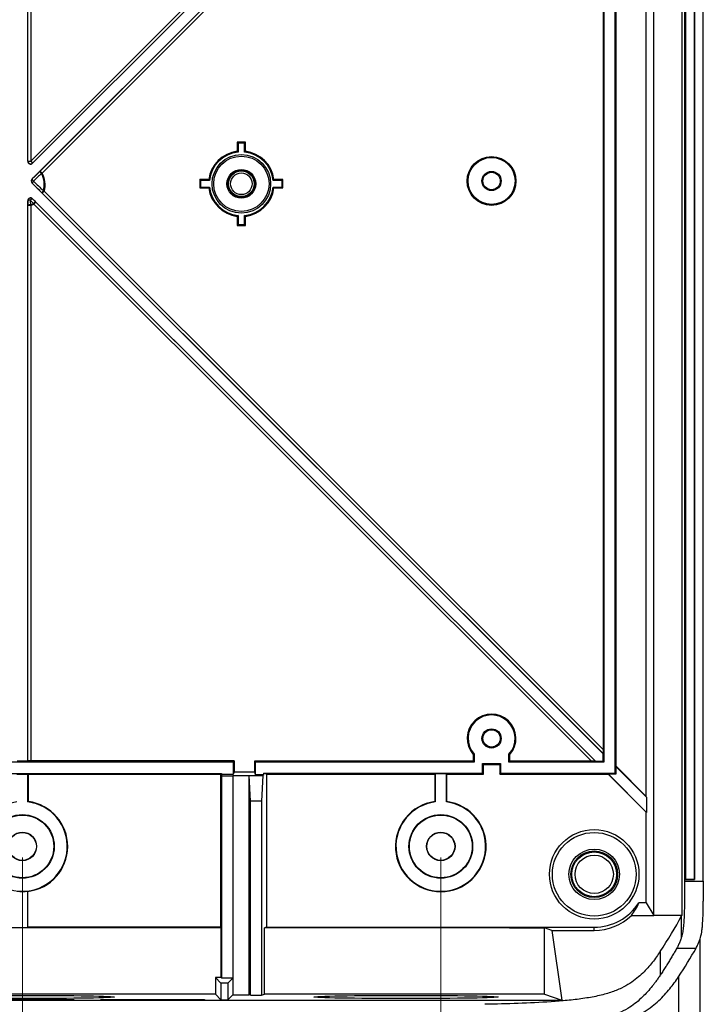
# Model space of a CAD drawing. Header units: inches. Extents: x 0.6 to 16.3, y 0.2 to 11.5.
# Tile 19 of 24: x 9.8 to 12.2, y 4.4 to 8. Entities that reach past the tile are written whole.
import ezdxf

# ---------------------------------------------------------------- set-up
doc = ezdxf.new("R2010")
doc.units = ezdxf.units.IN
doc.header["$MEASUREMENT"] = 0
doc.styles.add('SLDTEXTSTYLE0', font='TXT', dxfattribs={"width": 0.75})
doc.dimstyles.new('SLDDIMSTYLE2', dxfattribs={"dimtxt": 0.137795, "dimasz": 0.13, "dimexe": 0, "dimexo": 0.0625, "dimgap": 0.034449, "dimtad": 1, "dimlfac": 2, "dimrnd": 1e-09, "dimzin": 12, "dimdsep": 46, "dimtxsty": 'SLDTEXTSTYLE0', "dimsah": 1, "dimcen": 0.09, "dimadec": 0, "dimazin": 3, "dimtfac": 1, "dimtofl": 0, "dimtmove": 0, "dimatfit": 3, "dimfxl": 1, "dimfrac": 2, "dimtolj": 1, "dimtzin": 12, "dimarcsym": 0})

# ---------------------------------------------------------------- blocks, each defined once
blk = doc.blocks.new('_D_8')
at = {"color": 7, "linetype": 'Continuous', "lineweight": 18}
for p, q in [((8.2838, 4.9578), (8.2838, 3.5202)), ((11.2838, 4.9578), (11.2838, 3.5202)), ((8.2838, 3.5596), (11.2838, 3.5596))]:
    blk.add_line(p, q, dxfattribs=at)
for points in [[(8.2838, 3.5596), (8.4138, 3.5396), (8.4138, 3.5796)], [(11.2838, 3.5596), (11.1538, 3.5796), (11.1538, 3.5396)]]:
    blk.add_solid(points, dxfattribs=at)
at = {"color": 7, "linetype": 'Continuous', "lineweight": 18, "insert": (9.5758, 3.7372), "char_height": 0.1378, "attachment_point": 1, "style": 'SLDTEXTSTYLE0'}
blk.add_mtext('152.4', dxfattribs=at)
blk = doc.blocks.new('_D_9')
at = {"color": 7, "linetype": 'Continuous', "lineweight": 18}
for p, q in [((9.7838, 4.9578), (9.7838, 3.7765)), ((11.2838, 4.9578), (11.2838, 3.7765)), ((11.2838, 3.8159), (9.7838, 3.8159))]:
    blk.add_line(p, q, dxfattribs=at)
for points in [[(9.7838, 3.8159), (9.9138, 3.7959), (9.9138, 3.8359)], [(11.2838, 3.8159), (11.1538, 3.8359), (11.1538, 3.7959)]]:
    blk.add_solid(points, dxfattribs=at)
at = {"color": 7, "linetype": 'Continuous', "lineweight": 18, "insert": (10.3865, 3.9935), "char_height": 0.1378, "attachment_point": 1, "style": 'SLDTEXTSTYLE0'}
blk.add_mtext('76.2', dxfattribs=at)

msp = doc.modelspace()

# ---------------------------------------------------------------- linework, layer by layer
at = {"color": 7, "linetype": 'Continuous', "lineweight": 25}
for p, q in [((12.0476, 4.7497), (12.0476, 9.9947)), ((12.1477, 9.9947), (12.1477, 4.7497)), ((12.1575, 9.8721), (12.1575, 4.8722)), ((12.1609, 4.8783), (12.1609, 9.8661)), ((12.1618, 4.8792), (12.1618, 9.8652)), ((12.1928, 4.8792), (12.1928, 9.8652)), ((12.1937, 9.8661), (12.1937, 4.8783)), ((12.2246, 4.8722), (12.2246, 9.8721)), ((12.0206, 5.1762), (12.0206, 9.5932)), ((11.9088, 5.2597), (11.9088, 9.5097)), ((11.8688, 9.4697), (11.8688, 5.2997)), ((11.9121, 5.2847), (11.9121, 9.4847)), ((9.8031, 7.4554), (9.8031, 9.4668)), ((9.8035, 7.4563), (9.8035, 9.4666)), ((9.8135, 7.4563), (11.8236, 9.4664)), ((9.8135, 9.4664), (9.8135, 7.4563)), ((11.8659, 9.4395), (9.8182, 7.3918)), ((9.8202, 7.4483), (11.8386, 9.4668)), ((11.8379, 9.4666), (9.8206, 7.4492)), ((9.8472, 7.4203), (11.8657, 9.4388)), ((11.8656, 9.4245), (9.8543, 7.4132)), ((11.8656, 9.4245), (11.8656, 5.3449)), ((10.5571, 7.5207), (10.5538, 7.5239)), ((10.5838, 7.5239), (10.5538, 7.5239)), ((10.5538, 7.5239), (10.5538, 7.4915)), ((10.5571, 7.5207), (10.5571, 7.4886)), ((10.5806, 7.5207), (10.5571, 7.5207)), ((10.5806, 7.5207), (10.5838, 7.5239)), ((10.5806, 7.4886), (10.5806, 7.5207)), ((10.5838, 7.4915), (10.5838, 7.5239)), ((9.8031, 7.4554), (9.8035, 7.4563)), ((9.8035, 7.4563), (9.8135, 7.4563)), ((9.8135, 7.4563), (9.8206, 7.4492)), ((9.8206, 7.4492), (9.8202, 7.4483)), ((9.8472, 7.4203), (9.8543, 7.4132)), ((9.8182, 7.3918), (9.8183, 7.3918)), ((9.8517, 7.4117), (9.8543, 7.4132)), ((10.4229, 7.3864), (10.4196, 7.3897)), ((10.452, 7.3897), (10.4196, 7.3897)), ((10.4196, 7.3897), (10.4196, 7.3597)), ((10.4229, 7.3864), (10.4229, 7.363)), ((10.4549, 7.3864), (10.4229, 7.3864)), ((10.7148, 7.3864), (10.6827, 7.3864)), ((10.7181, 7.3897), (10.6856, 7.3897)), ((10.7148, 7.3864), (10.7181, 7.3897)), ((10.7148, 7.363), (10.7148, 7.3864)), ((10.7181, 7.3597), (10.7181, 7.3897)), ((11.8659, 5.3299), (9.8182, 7.3776)), ((9.8183, 7.3776), (9.8182, 7.3776)), ((9.8619, 7.3486), (9.8548, 7.3415)), ((9.859, 7.3494), (9.8619, 7.3486)), ((9.8619, 7.3486), (11.8656, 5.3449)), ((10.4229, 7.363), (10.4196, 7.3597)), ((10.4196, 7.3597), (10.452, 7.3597)), ((10.4229, 7.363), (10.4549, 7.363)), ((10.6827, 7.363), (10.7148, 7.363)), ((10.6856, 7.3597), (10.7181, 7.3597)), ((10.7148, 7.363), (10.7181, 7.3597)), ((9.8031, 5.3039), (9.8031, 7.314)), ((9.8033, 7.3135), (9.8031, 7.314)), ((9.8202, 7.321), (11.8386, 5.3026)), ((9.8202, 7.321), (9.8204, 7.3205)), ((11.8657, 5.3306), (9.8548, 7.3415)), ((9.8035, 5.304), (9.8035, 7.2962)), ((9.8135, 7.2962), (9.8035, 7.2962)), ((9.8124, 7.299), (9.8135, 7.2962)), ((9.8135, 7.2962), (9.8135, 5.3042)), ((9.8234, 7.3043), (9.8249, 7.3017)), ((9.8319, 7.3088), (9.8249, 7.3017)), ((11.8236, 5.303), (9.8249, 7.3017)), ((9.8319, 7.3088), (11.8379, 5.3028)), ((10.5538, 7.2579), (10.5538, 7.2254)), ((10.5571, 7.2608), (10.5571, 7.2287)), ((10.5806, 7.2287), (10.5806, 7.2608)), ((10.5838, 7.2254), (10.5838, 7.2579)), ((10.5571, 7.2287), (10.5538, 7.2254)), ((10.5538, 7.2254), (10.5838, 7.2254)), ((10.5571, 7.2287), (10.5806, 7.2287)), ((10.5806, 7.2287), (10.5838, 7.2254)), ((9.028, 5.301), (10.5397, 5.301)), ((9.7645, 5.3039), (9.8031, 5.3039)), ((9.8031, 5.3039), (9.8035, 5.304)), ((10.5429, 5.3042), (9.8135, 5.3042)), ((10.5429, 5.3042), (10.5397, 5.301)), ((10.5397, 5.301), (10.5397, 5.2547)), ((10.5429, 5.3042), (10.5429, 5.2645)), ((10.6154, 5.303), (10.6186, 5.2997)), ((11.4001, 5.303), (10.6154, 5.303)), ((10.6154, 5.303), (10.6154, 5.2645)), ((10.6186, 5.2997), (10.6186, 5.2546)), ((11.4033, 5.2997), (10.6186, 5.2997)), ((11.4001, 5.327), (11.4001, 5.303)), ((11.4001, 5.303), (11.4033, 5.2997)), ((11.4033, 5.3282), (11.4033, 5.2997)), ((11.5283, 5.2997), (11.5283, 5.3282)), ((11.5316, 5.327), (11.5283, 5.3282)), ((11.5316, 5.303), (11.5283, 5.2997)), ((11.8688, 5.2997), (11.5283, 5.2997)), ((11.5316, 5.303), (11.5316, 5.327)), ((11.8236, 5.303), (11.5316, 5.303)), ((11.8386, 5.3026), (11.8379, 5.3028)), ((11.8386, 5.3026), (11.8659, 5.3026)), ((11.8657, 5.3306), (11.8659, 5.3299)), ((11.8659, 5.3026), (11.8659, 5.3299)), ((11.8659, 5.3026), (11.8688, 5.2997)), ((10.5429, 5.2645), (10.5397, 5.2547)), ((10.5429, 5.2645), (10.6154, 5.2645)), ((10.6154, 5.2645), (10.6186, 5.2546)), ((11.4333, 5.2947), (11.4983, 5.2947)), ((11.4333, 5.2597), (11.4333, 5.2947)), ((11.4366, 5.2914), (11.4333, 5.2947)), ((11.4366, 5.2564), (11.4366, 5.2914)), ((11.4366, 5.2914), (11.4951, 5.2914)), ((11.4951, 5.2914), (11.4983, 5.2947)), ((11.4951, 5.2914), (11.4951, 5.2564)), ((11.4983, 5.2947), (11.4983, 5.2597)), ((11.9118, 5.2841), (11.9121, 5.2847)), ((11.9118, 5.2841), (11.9118, 5.2568)), ((12.0217, 5.1741), (11.9118, 5.2841)), ((12.0206, 5.1762), (11.9121, 5.2847)), ((9.0706, 5.2584), (10.4971, 5.2584)), ((9.7638, 5.2569), (9.8038, 5.2569)), ((9.8038, 5.2569), (9.8056, 5.2552)), ((9.8038, 5.1567), (9.8038, 5.2569)), ((10.4939, 5.2552), (9.8056, 5.2552)), ((9.8056, 5.1582), (9.8056, 5.2552)), ((10.4939, 5.2552), (10.4971, 5.2584)), ((10.4939, 5.2552), (10.4939, 4.7072)), ((10.4971, 5.2584), (10.4971, 5.2547)), ((10.4971, 5.2547), (10.4984, 5.2509)), ((10.5397, 5.2547), (10.4971, 5.2547)), ((10.4984, 5.2509), (10.5384, 5.2509)), ((10.4984, 4.5249), (10.4984, 5.2509)), ((10.5388, 5.2522), (10.5384, 5.2509)), ((10.5384, 5.2509), (10.5384, 4.5249)), ((10.5388, 5.2522), (10.5388, 4.4653)), ((10.5388, 5.2522), (10.5963, 5.2522)), ((10.5963, 4.4653), (10.5963, 5.2522)), ((10.5967, 5.2518), (10.5963, 5.2522)), ((10.5967, 5.2518), (10.6459, 5.2518)), ((10.6016, 5.1594), (10.5967, 5.2518)), ((10.6488, 5.2546), (10.6186, 5.2546)), ((10.6459, 5.2518), (10.6411, 5.1594)), ((10.6488, 5.2546), (10.6459, 5.2518)), ((10.6488, 5.2546), (10.6488, 5.2597)), ((10.6586, 5.2564), (10.6488, 5.2597)), ((10.6488, 5.2597), (11.4333, 5.2597)), ((10.6586, 5.2564), (10.6586, 4.7072)), ((10.6586, 5.2564), (11.2621, 5.2564)), ((11.2621, 5.2564), (11.2638, 5.2582)), ((11.2621, 5.2564), (11.2621, 5.1582)), ((11.3038, 5.2582), (11.2638, 5.2582)), ((11.2638, 5.2582), (11.2638, 5.1567)), ((11.3038, 5.2582), (11.3056, 5.2564)), ((11.3038, 5.1567), (11.3038, 5.2582)), ((11.3056, 5.2564), (11.4366, 5.2564)), ((11.3056, 5.1582), (11.3056, 5.2564)), ((11.4366, 5.2564), (11.4333, 5.2597)), ((11.4951, 5.2564), (11.4983, 5.2597)), ((11.4951, 5.2564), (11.8838, 5.2564)), ((11.4983, 5.2597), (11.9088, 5.2597)), ((11.8838, 5.2564), (11.8845, 5.2568)), ((11.8838, 5.2564), (12.0206, 5.1196)), ((11.9118, 5.2568), (11.8845, 5.2568)), ((11.8845, 5.2568), (12.0217, 5.1195)), ((11.9118, 5.2568), (11.9088, 5.2597)), ((9.8038, 5.1567), (9.8056, 5.1582)), ((10.6016, 4.4635), (10.6016, 5.1594)), ((10.6411, 5.1594), (10.6016, 5.1594)), ((10.6411, 5.1594), (10.6411, 4.4635)), ((11.2621, 5.1582), (11.2638, 5.1567)), ((11.3038, 5.1567), (11.3056, 5.1582)), ((12.0217, 5.1741), (12.0206, 5.1762)), ((12.0217, 5.1741), (12.0217, 5.1195)), ((12.0206, 4.7948), (12.0206, 5.1196)), ((12.0206, 5.1196), (12.0217, 5.1195)), ((12.1609, 4.8783), (12.1618, 4.8792)), ((12.1609, 4.8783), (12.1937, 4.8783)), ((12.1618, 4.8792), (12.1928, 4.8792)), ((12.1928, 4.8792), (12.1937, 4.8783)), ((12.1575, 4.8722), (12.2249, 4.8722)), ((9.8031, 4.7068), (9.8031, 4.8362)), ((9.8038, 4.7072), (9.8038, 4.8359)), ((12.0206, 4.7948), (11.9939, 4.7948)), ((12.0206, 4.7948), (12.0476, 4.7497)), ((11.9674, 4.7497), (12.0476, 4.7497)), ((12.1477, 4.7497), (12.0476, 4.7497)), ((12.1471, 4.6734), (12.1471, 4.7486)), ((9.7645, 4.7068), (9.8031, 4.7068)), ((9.8038, 4.7072), (9.8031, 4.7068)), ((10.4939, 4.7072), (9.8038, 4.7072)), ((10.4963, 4.7048), (10.4939, 4.7072)), ((10.4963, 4.527), (10.4963, 4.7048)), ((10.6586, 4.7072), (10.6513, 4.7047)), ((10.6513, 4.4669), (10.6513, 4.7047)), ((10.6586, 4.7072), (11.8338, 4.7072)), ((11.6551, 4.4668), (11.6551, 4.7046)), ((11.682, 4.6956), (11.6551, 4.7046)), ((11.8338, 4.6956), (11.8338, 4.7072)), ((11.682, 4.6956), (11.718, 4.4458)), ((11.682, 4.6956), (11.8338, 4.6956)), ((12.2134, 4.2472), (12.2134, 4.6653)), ((12.1302, 4.6326), (12.1988, 4.6326)), ((12.0703, 4.6202), (12.0703, 4.5351)), ((10.4958, 4.5072), (10.476, 4.527)), ((10.4963, 4.527), (10.476, 4.527)), ((10.476, 4.527), (10.476, 4.467)), ((10.4963, 4.527), (10.4984, 4.5249)), ((10.5384, 4.5249), (10.4984, 4.5249)), ((10.5384, 4.5249), (10.5208, 4.5072)), ((12.1359, 4.5293), (12.1359, 4.2472)), ((10.5208, 4.5072), (10.4958, 4.5072)), ((10.4958, 4.5072), (10.4958, 4.4472)), ((10.5208, 4.5072), (10.5208, 4.4472)), ((10.476, 4.467), (10.4958, 4.4472)), ((10.5208, 4.4472), (10.5388, 4.4653)), ((10.5388, 4.4653), (10.5963, 4.4653)), ((10.6016, 4.4635), (10.5963, 4.4653)), ((10.6016, 4.4635), (10.6411, 4.4635)), ((10.6411, 4.4635), (10.6513, 4.4669)), ((11.6551, 4.4668), (11.718, 4.4458)), ((7.8497, 4.4458), (11.718, 4.4458)), ((9.5988, 4.4475), (9.9688, 4.4475)), ((9.9688, 4.4462), (9.5988, 4.4462)), ((9.9688, 4.4475), (9.9688, 4.4462)), ((10.0648, 4.4475), (10.4365, 4.4475)), ((10.0648, 4.4462), (10.0648, 4.4475)), ((10.4365, 4.4462), (10.0648, 4.4462)), ((10.4365, 4.4475), (10.4365, 4.4462)), ((10.4958, 4.4472), (10.5208, 4.4472))]:
    msp.add_line(p, q, dxfattribs=at)
at = {"color": 7, "linetype": 'Continuous', "lineweight": 25, "flags": 128}
msp.add_lwpolyline([(11.4033, 5.3282), (11.4004, 5.3271), (11.4001, 5.327)], dxfattribs=at)
at = {"color": 7, "linetype": 'Continuous', "lineweight": 25}
for centre, radius in [((10.5688, 7.3747), 0.105), ((10.5688, 7.3747), 0.0992), ((11.4658, 7.3847), 0.0875), ((11.4658, 7.3847), 0.0842), ((10.5688, 7.3747), 0.0515), ((10.5688, 7.3747), 0.048), ((10.5688, 7.3747), 0.0462), ((11.4658, 7.3847), 0.0345), ((10.5688, 7.3747), 0.0388), ((11.4658, 7.3847), 0.0313), ((11.4658, 5.3847), 0.0345), ((11.4658, 5.3847), 0.0312), ((9.7838, 4.9972), 0.1142), ((9.7838, 4.9972), 0.1125), ((11.2838, 4.9972), 0.1142), ((11.2838, 4.9972), 0.1125), ((11.8338, 4.8972), 0.1605), ((9.7838, 4.9972), 0.051), ((9.7838, 4.9972), 0.05), ((11.2838, 4.9972), 0.051), ((11.2838, 4.9972), 0.05), ((11.8338, 4.8972), 0.1501), ((11.8338, 4.8972), 0.0907), ((11.8338, 4.8972), 0.0837), ((11.8338, 4.8972), 0.0803), ((11.8338, 4.8972), 0.0687)]:
    msp.add_circle(centre, radius, dxfattribs=at)
for centre, radius, start, end in [((10.5688, 7.3747), 0.1178, 97.318, 172.682), ((10.5688, 7.3747), 0.1178, 7.318, 82.682), ((9.8135, 7.4563), 0.01, 180.2788, 314.7212), ((10.5688, 7.3747), 0.1145, 95.8791, 174.1209), ((10.5688, 7.3747), 0.1145, 5.8791, 84.1209), ((14.885, 2.2748), 7.2011, 134.394, 134.71756), ((9.858, 7.4205), 0.0108, 180.9722, 234.1848), ((9.8253, 7.3847), 0.01, 135.0817, 224.9183), ((9.8355, 7.3986), 0.0186, 201.7789, 230.9622), ((9.8436, 7.362), 0.0297, 131.6748, 148.3441), ((14.7045, 2.4552), 6.9366, 134.394, 134.71756), ((14.7952, 12.3818), 7.0492, 225.15037, 225.55271), ((9.7838, 7.3722), 0.0786, 343.1684, 30.2094), ((9.7838, 7.3722), 0.0815, 343.1684, 30.2094), ((14.9792, 12.5658), 7.318, 225.15037, 225.55271), ((9.8653, 7.341), 0.0105, 126.8454, 177.3672), ((10.5688, 7.3747), 0.1178, 187.318, 262.682), ((10.5688, 7.3747), 0.1145, 185.8791, 264.1209), ((10.5688, 7.3747), 0.1145, 275.8791, 354.1209), ((10.5688, 7.3747), 0.1178, 277.318, 352.682), ((9.8134, 7.3134), 0.01, 45.2788, 179.7212), ((9.8105, 7.3032), 0.0125, 82.1766, 125.0395), ((16.8107, 7.368), 7.0076, 180.44587, 180.58684), ((9.8223, 7.3081), 0.0125, 98.7719, 143.3579), ((16.5622, 7.3681), 6.7502, 180.44587, 180.58684), ((5.0233, 2.6051), 6.7174, 44.39158, 44.52683), ((4.8488, 2.4304), 6.9736, 44.39158, 44.52683), ((9.8108, 7.2885), 0.0106, 81.3243, 133.472), ((9.7838, 7.3722), 0.0786, 291.3261, 300.2094), ((9.7838, 7.3722), 0.0815, 291.3261, 300.2094), ((9.8321, 7.298), 0.0108, 90.9722, 144.1848), ((11.4658, 5.3847), 0.0875, 318.7369, 221.2631), ((11.4658, 5.3847), 0.0842, 317.9056, 222.0944), ((9.7838, 4.9972), 0.1625, 277.0697, 82.3097), ((11.2838, 4.9972), 0.1625, 97.6903, 82.3097), ((9.7838, 4.9972), 0.1608, 97.1469, 82.8531), ((11.2838, 4.9972), 0.1608, 97.1469, 82.8531), ((9.7838, 4.9972), 0.1622, 263.1636, 276.8364), ((11.8338, 4.8972), 0.19, 270, 327.378)]:
    msp.add_arc(centre, radius, start, end, dxfattribs=at)
for centre, major_axis, ratio, start_param, end_param in [((9.8131, 7.4554), (-0.00384, -0.00928), 0.995862, 5.106556, 7.459814), ((9.8253, 7.3847), (0.01, 0), 0.998783, 2.356803, 3.926382), ((9.8131, 7.3139), (-0.00384, 0.00928), 0.995862, 5.106556, 7.459814), ((11.8657, 5.3447), (0, 0.0141), 0.012341, 1.558452, 3.094342), ((9.8135, 5.304), (0.01, 0), 0.017455, 1.570796, 3.106686), ((11.8238, 5.3028), (0.0141, 0), 0.012341, 0.04725, 1.58314), ((9.8855, 4.9972), (0.2033, 0), 0.866113, 4.295515, 4.299269), ((11.8338, 4.862), (0, 0.1766), 0.979895, 4.023539, 4.322045), ((11.8338, 4.888), (0, 0.1924), 0.998849, 3.141593, 3.910375), ((4.6482, 5.276), (7.6376, 0), 0.36397, 6.04506, 6.092317), ((9.7838, 2.5237), (124.9525, 0), 0.017455, 1.565095, 1.576498), ((9.7838, 2.5237), (124.9525, 0), 0.017455, 1.55582, 1.563854), ((4.6482, 5.1908), (7.7051, 0), 0.36397, 6.04506, 6.082791), ((9.7838, 2.2859), (124.9525, 0), 0.017455, 1.565257, 1.576336), ((9.7838, 2.2859), (124.9525, 0), 0.017455, 1.55582, 1.563854)]:
    msp.add_ellipse(centre, major_axis=major_axis, ratio=ratio, start_param=start_param, end_param=end_param, dxfattribs=at)
for centre in [(9.7838, 4.457), (11.1588, 4.457)]:
    msp.add_ellipse(centre, major_axis=(0.3306, 0), ratio=0.017455, dxfattribs=at)
for points in [[(10.5538, 7.4915), (10.5549, 7.4905), (10.556, 7.4896), (10.5571, 7.4886)], [(10.5806, 7.4886), (10.5817, 7.4896), (10.5827, 7.4905), (10.5838, 7.4915)], [(10.4549, 7.3864), (10.454, 7.3875), (10.453, 7.3886), (10.452, 7.3897)], [(10.6856, 7.3897), (10.6847, 7.3886), (10.6837, 7.3875), (10.6827, 7.3864)], [(10.452, 7.3597), (10.453, 7.3608), (10.454, 7.3619), (10.4549, 7.363)], [(10.6827, 7.363), (10.6837, 7.3619), (10.6847, 7.3608), (10.6856, 7.3597)], [(10.5571, 7.2608), (10.556, 7.2598), (10.5549, 7.2588), (10.5538, 7.2579)], [(10.5838, 7.2579), (10.5827, 7.2588), (10.5817, 7.2598), (10.5806, 7.2608)], [(12.1477, 4.7497), (12.1475, 4.7493), (12.1473, 4.749), (12.1471, 4.7486)]]:
    msp.add_open_spline(points, degree=3, dxfattribs=at)
for points, knots in [([(12.1575, 4.8722), (12.1575, 4.8688), (12.1575, 4.8621), (12.1575, 4.8521), (12.1575, 4.8426), (12.1575, 4.8333), (12.1574, 4.8244), (12.1574, 4.8138), (12.1573, 4.8016), (12.1571, 4.783), (12.1567, 4.7603), (12.1557, 4.7342), (12.154, 4.7104), (12.1517, 4.6934), (12.1496, 4.683), (12.1484, 4.6781), (12.1477, 4.6754), (12.1473, 4.6741), (12.1471, 4.6734)], [0, 0, 0, 0, 0.045363, 0.089237, 0.131634, 0.172569, 0.212057, 0.250114, 0.313988, 0.37465, 0.499965, 0.624701, 0.74978, 0.874796, 0.937207, 0.968541, 0.984319, 1, 1, 1, 1]), ([(12.2246, 4.8722), (12.2246, 4.8602), (12.2246, 4.8483), (12.2247, 4.8244), (12.2248, 4.8125), (12.2249, 4.8007)], [0, 0, 0, 0, 0.5, 0.5, 1, 1, 1, 1]), ([(12.2134, 4.6653), (12.2157, 4.6725), (12.2176, 4.6805), (12.2199, 4.6944), (12.2206, 4.6994), (12.2218, 4.7101), (12.2222, 4.7156), (12.2234, 4.7331), (12.2239, 4.7458), (12.2246, 4.7727), (12.2248, 4.7866), (12.2249, 4.8007)], [0, 0, 0, 0, 0.25, 0.25, 0.375, 0.375, 0.5, 0.5, 0.75, 0.75, 1, 1, 1, 1]), ([(12.1471, 4.6734), (12.1468, 4.6723), (12.1461, 4.6699), (12.145, 4.6666), (12.1439, 4.6633), (12.1428, 4.66), (12.1416, 4.6568), (12.1403, 4.6536), (12.1386, 4.6494), (12.1363, 4.6443), (12.1334, 4.6383), (12.1313, 4.6345), (12.1302, 4.6326)], [0, 0, 0, 0, 0.065871, 0.133541, 0.203051, 0.274435, 0.347729, 0.422963, 0.500166, 0.656852, 0.823416, 1, 1, 1, 1]), ([(12.1991, 4.6326), (12.2016, 4.6371), (12.2041, 4.642), (12.2089, 4.6527), (12.2112, 4.6586), (12.2134, 4.6653)], [0, 0, 0, 0, 0.5, 0.5, 1, 1, 1, 1]), ([(12.1302, 4.6326), (12.1275, 4.6278), (12.1221, 4.6184), (12.1138, 4.6042), (12.1054, 4.5901), (12.0968, 4.5762), (12.0881, 4.5624), (12.0793, 4.5487), (12.0733, 4.5396), (12.0703, 4.5351)], [0, 0, 0, 0, 0.1461904, 0.2912697, 0.4352378, 0.578095, 0.719841, 0.860476, 1, 1, 1, 1]), ([(12.0703, 4.6202), (12.0616, 4.6072), (12.0523, 4.5941), (12.0317, 4.5682), (12.0205, 4.5554), (12.0011, 4.5365), (11.9942, 4.5303), (11.9791, 4.518), (11.971, 4.5119), (11.9527, 4.5001), (11.9427, 4.4943), (11.9254, 4.486), (11.9193, 4.4833), (11.9065, 4.4781), (11.8998, 4.4757), (11.8856, 4.4709), (11.8782, 4.4687), (11.8626, 4.4645), (11.8544, 4.4625), (11.8292, 4.457), (11.8115, 4.454), (11.7749, 4.4487), (11.756, 4.4465), (11.7178, 4.4428), (11.6985, 4.4412), (11.6401, 4.4372), (11.6007, 4.4353), (11.5216, 4.4325), (11.4819, 4.4315), (11.4422, 4.4308)], [0, 0, 0, 0, 0.125, 0.125, 0.25, 0.25, 0.3125, 0.3125, 0.375, 0.375, 0.4375, 0.4375, 0.46875, 0.46875, 0.5, 0.5, 0.53125, 0.53125, 0.5625, 0.5625, 0.625, 0.625, 0.6875, 0.6875, 0.75, 0.75, 0.875, 0.875, 1, 1, 1, 1]), ([(11.4456, 4.3211), (11.4888, 4.3219), (11.5319, 4.323), (11.5963, 4.3254), (11.6177, 4.3263), (11.6605, 4.3286), (11.6817, 4.3299), (11.724, 4.333), (11.745, 4.3348), (11.7861, 4.3391), (11.8062, 4.3416), (11.8357, 4.346), (11.8454, 4.3476), (11.8644, 4.3511), (11.8738, 4.353), (11.892, 4.357), (11.9009, 4.3591), (11.918, 4.3637), (11.9262, 4.3662), (11.9499, 4.3738), (11.9641, 4.3793), (11.9836, 4.3881), (11.9897, 4.3911), (12.0015, 4.3973), (12.0071, 4.4005), (12.0231, 4.4101), (12.0326, 4.4168), (12.0502, 4.4303), (12.0582, 4.4372), (12.0805, 4.458), (12.0931, 4.4721), (12.116, 4.5006), (12.1263, 4.5149), (12.1359, 4.5293)], [0, 0, 0, 0, 0.125, 0.125, 0.1875, 0.1875, 0.25, 0.25, 0.3125, 0.3125, 0.375, 0.375, 0.40625, 0.40625, 0.4375, 0.4375, 0.46875, 0.46875, 0.5, 0.5, 0.5625, 0.5625, 0.59375, 0.59375, 0.625, 0.625, 0.6875, 0.6875, 0.75, 0.75, 0.875, 0.875, 1, 1, 1, 1]), ([(12.0703, 4.5351), (12.0691, 4.5333), (12.0667, 4.5297), (12.0629, 4.5242), (12.0589, 4.5185), (12.054, 4.5118), (12.0484, 4.5042), (12.0388, 4.4918), (12.0257, 4.4762), (12.0071, 4.4567), (11.9864, 4.4382), (11.9613, 4.4198), (11.9312, 4.4028), (11.8941, 4.3878), (11.8477, 4.3751), (11.7961, 4.3661), (11.7377, 4.3592), (11.6882, 4.3552), (11.6438, 4.3525), (11.6071, 4.3506), (11.5667, 4.3489), (11.5385, 4.348), (11.5236, 4.3476)], [0, 0, 0, 0, 0.018334, 0.037529, 0.057471, 0.078046, 0.107787, 0.136579, 0.207623, 0.272746, 0.344242, 0.408792, 0.478063, 0.545736, 0.606124, 0.682836, 0.745037, 0.819987, 0.858931, 0.901547, 0.948364, 1, 1, 1, 1])]:
    msp.add_open_spline(points, degree=3, knots=knots, dxfattribs=at)

# ---------------------------------------------------------------- dimensions: what is measured, and where the dimension line sits
at = {"color": 7, "linetype": 'Continuous', "lineweight": 18}
for base, p1, p2, text, picture, middle in [((11.2838, 3.5596), (8.2838, 4.9972), (11.2838, 4.9972), '152.4', '_D_8', (9.8049, 3.5596)), ((9.7838, 3.8159), (11.2838, 4.9972), (9.7838, 4.9972), '76.2', '_D_9', (10.5647, 3.8159))]:
    dim = msp.add_linear_dim(base=base, p1=p1, p2=p2, text=text, dimstyle='SLDDIMSTYLE2', dxfattribs=at)
    dim.commit()
    dim.dimension.update_dxf_attribs({"geometry": picture, "text_midpoint": middle, "dimtype": 160})

doc.saveas('drawing.dxf')
